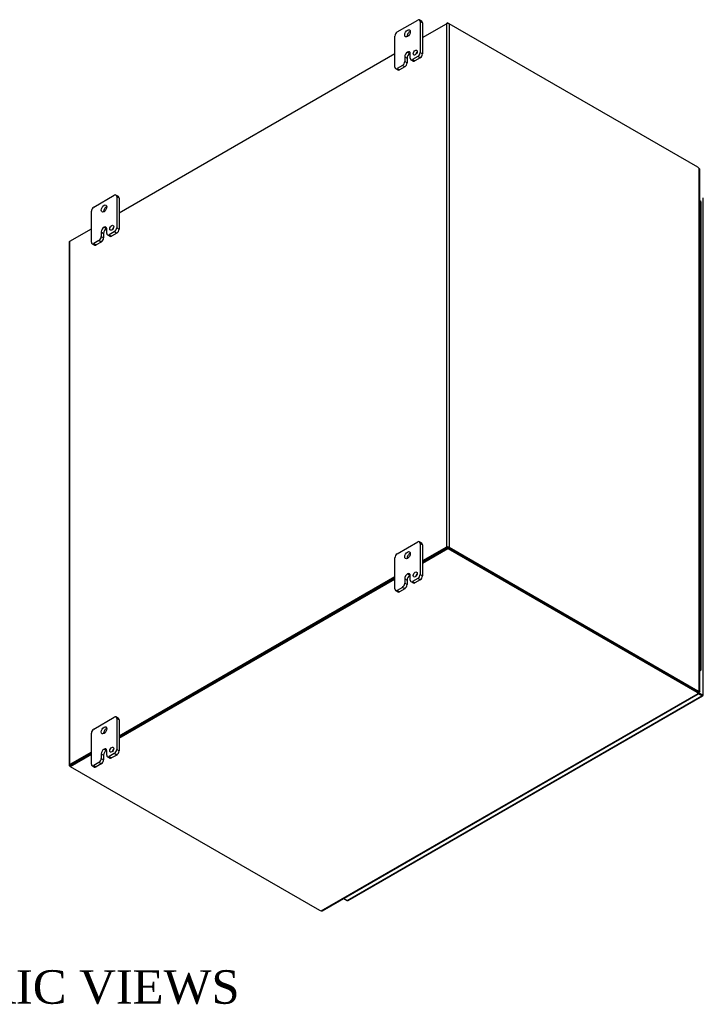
# Model space of a CAD drawing. Header units: inches. Extents: x 19 to 237, y 5 to 158.
# Tile 8 of 8: x 207 to 237, y 114 to 158. Entities that reach past the tile are written whole.
import ezdxf
from ezdxf.enums import TextEntityAlignment as Align

# ---------------------------------------------------------------- set-up
doc = ezdxf.new("R2010")
doc.units = ezdxf.units.IN
doc.header["$MEASUREMENT"] = 0
for name, color, linetype in [('COM48491', 7, 'CONTINUOUS'), ('COM48519', 7, 'CONTINUOUS'), ('COM71780-21', 7, 'CONTINUOUS'), ('DEFAULT', 7, 'CONTINUOUS'), ('FET07710', 7, 'CONTINUOUS'), ('HNG10620-32B', 7, 'CONTINUOUS'), ('HNG10620-32C', 7, 'CONTINUOUS'), ('HNG10620-32P', 7, 'CONTINUOUS')]:
    doc.layers.add(name, color=color, linetype=linetype)
doc.styles.add('SEACAD_TIMES_NEW_ROMAN', font='times.ttf')

msp = doc.modelspace()

# ---------------------------------------------------------------- linework, layer by layer
at = {"layer": 'COM48491', "color": 7}
for p, q in [((224.531, 156.78), (225.602, 157.398)), ((225.602, 157.398), (225.602, 133.977)), ((225.724, 157.398), (225.724, 133.977)), ((236.849, 150.975), (225.724, 157.398)), ((210.955, 148.942), (223.294, 156.066)), ((236.915, 127.535), (236.915, 150.917)), ((236.941, 127.52), (236.941, 150.862)), ((208.753, 147.671), (209.718, 148.227)), ((208.728, 147.635), (208.728, 124.214)), ((208.753, 124.25), (208.753, 147.671)), ((225.602, 133.977), (224.531, 133.359)), ((225.642, 133.954), (224.531, 133.312)), ((225.683, 133.954), (236.808, 127.531)), ((225.724, 133.977), (236.849, 127.554)), ((223.294, 132.645), (210.955, 125.521)), ((223.294, 132.598), (210.955, 125.474)), ((236.849, 127.554), (236.808, 127.531)), ((236.875, 127.511), (236.915, 127.535)), ((236.904, 127.52), (236.915, 127.514)), ((236.915, 127.514), (236.904, 127.52)), ((236.913, 127.52), (236.939, 127.517)), ((209.718, 124.806), (208.753, 124.25)), ((209.718, 124.759), (208.794, 124.226)), ((208.774, 124.167), (208.753, 124.179))]:
    msp.add_line(p, q, dxfattribs=at)
for centre, radius, start, end in [((236.866, 150.861), 0.0746, 0.3232, 48.8002), ((236.91, 127.442), 0.0781, 87.6094, 112.6532), ((236.92, 127.563), 0.0494, 264.0996, 291.6339)]:
    msp.add_arc(centre, radius, start, end, dxfattribs=at)
for centre, major_axis, start_param, end_param in [((225.663, 157.363), (-0.0864, 0), 3.926991, 5.497787), ((236.849, 150.812), (-0.1, 0.173), 5.006396, 5.497787), ((208.814, 147.635), (0.0864, 0), 2.356194, 3.141593), ((225.663, 133.942), (0.0864, 0), 0.785398, 2.356194), ((236.808, 127.694), (0.1, -0.173), 5.497787, 5.989178), ((236.849, 127.717), (0.1, -0.173), 5.497787, 5.989178), ((208.814, 124.214), (0.0864, 0), 2.356194, 3.926991)]:
    msp.add_ellipse(centre, major_axis=major_axis, ratio=0.57735, start_param=start_param, end_param=end_param, dxfattribs=at)
msp.add_open_spline([(236.915, 127.535), (236.916, 127.535), (236.919, 127.534), (236.922, 127.533), (236.925, 127.532), (236.928, 127.531), (236.931, 127.53), (236.933, 127.528), (236.935, 127.527), (236.936, 127.526), (236.938, 127.525), (236.94, 127.523), (236.941, 127.52), (236.94, 127.518), (236.939, 127.517), (236.939, 127.517)], degree=3, knots=[0, 0, 0, 0, 0.058839, 0.117335, 0.175479, 0.233264, 0.290679, 0.347718, 0.404373, 0.460635, 0.516498, 0.640635, 0.762642, 0.882451, 1, 1, 1, 1], dxfattribs=at)
at = {"layer": 'COM48519', "color": 7}
for p, q in [((225.663, 157.433), (225.602, 157.398)), ((225.663, 157.413), (225.663, 157.433)), ((225.663, 157.433), (225.724, 157.398)), ((224.531, 133.312), (225.663, 133.965)), ((225.663, 133.965), (225.663, 133.918)), ((225.663, 133.965), (236.808, 127.531)), ((224.531, 133.265), (225.663, 133.918)), ((225.663, 133.918), (236.808, 127.484)), ((210.955, 125.474), (223.294, 132.598)), ((210.955, 125.427), (223.294, 132.551)), ((220.002, 117.704), (236.858, 127.435)), ((220.063, 117.71), (236.883, 127.421)), ((236.808, 127.531), (236.808, 127.484)), ((236.858, 127.482), (236.858, 127.435)), ((236.876, 127.446), (236.865, 127.452)), ((236.865, 127.452), (236.876, 127.446)), ((236.87, 127.445), (236.885, 127.424)), ((208.774, 124.214), (209.718, 124.759)), ((208.774, 124.167), (209.718, 124.712)), ((208.774, 124.214), (208.774, 124.167)), ((208.774, 124.167), (219.919, 117.733))]:
    msp.add_line(p, q, dxfattribs=at)
for centre, radius, start, end in [((236.935, 127.486), 0.0781, 187.3468, 212.3906), ((236.837, 127.418), 0.0481, 7.9737, 36.2928), ((220.026, 117.775), 0.075, 251.3676, 299.5813)]:
    msp.add_arc(centre, radius, start, end, dxfattribs=at)
for centre, major_axis, start_param, end_param in [((236.666, 127.449), (0.2, 0), 0.294007, 0.785398), ((236.666, 127.402), (0.2, 0), 0.294007, 0.785398), ((220.06, 117.814), (-0.2, 0), 0.785398, 1.276789)]:
    msp.add_ellipse(centre, major_axis=major_axis, ratio=0.57735, start_param=start_param, end_param=end_param, dxfattribs=at)
msp.add_open_spline([(236.858, 127.435), (236.862, 127.431), (236.866, 127.428), (236.872, 127.423), (236.875, 127.422), (236.88, 127.42), (236.882, 127.42), (236.884, 127.421), (236.885, 127.423), (236.885, 127.424)], degree=3, knots=[0, 0, 0, 0, 0.25, 0.25, 0.5, 0.5, 0.75, 0.75, 1, 1, 1, 1], dxfattribs=at)
at = {"layer": 'COM71780-21', "color": 7}
for p, q in [((237.095, 127.365), (237.095, 149.614)), ((221.165, 118.171), (237.029, 127.33)), ((236.858, 127.476), (237.029, 127.377)), ((237.029, 127.377), (236.858, 127.476)), ((237.029, 127.33), (236.877, 127.418)), ((237.029, 127.377), (237.029, 127.377)), ((237.029, 127.377), (237.029, 127.377)), ((237.029, 127.377), (237.07, 127.354)), ((237.087, 127.344), (237.029, 127.377)), ((237.087, 127.344), (237.029, 127.377)), ((221.208, 118.167), (237.072, 127.326)), ((221.013, 118.258), (221.165, 118.171))]:
    msp.add_line(p, q, dxfattribs=at)
for centre, major_axis, ratio, start_param, end_param in [((237.009, 127.389), (-0.0288, 0.0166), 0.000948, 2.356741, 3.927537), ((237.009, 127.389), (-0.0288, 0.0166), 0.000948, 2.355648, 3.926445), ((237.029, 127.401), (-0.0432, 0.0748), 0.57735, 2.356194, 3.587154), ((237.009, 127.389), (0.0864, -0.0498), 0.000948, -0.784852, -0.445015), ((237.009, 127.389), (0.0863, -0.0499), 0.000948, 0.445015, 0.784852), ((237.009, 127.365), (-0.0864, 0), 0.57735, 2.696031, 3.141593), ((221.165, 118.242), (-0.0432, 0.0748), 0.57735, 2.356194, 3.141593)]:
    msp.add_ellipse(centre, major_axis=major_axis, ratio=ratio, start_param=start_param, end_param=end_param, dxfattribs=at)
at = {"layer": 'FET07710', "color": 7}
for p, q in [((223.4, 157.031), (224.319, 157.562)), ((224.5, 157.508), (224.394, 157.569)), ((224.425, 157.501), (224.425, 156.113)), ((224.531, 157.44), (224.425, 157.501)), ((224.531, 157.44), (224.531, 156.051)), ((223.294, 155.459), (223.294, 156.847)), ((223.86, 156.133), (223.86, 156.132)), ((223.86, 156.133), (223.966, 156.072)), ((223.86, 156.132), (223.966, 156.071)), ((223.966, 156.072), (223.966, 156.071)), ((223.983, 155.857), (223.983, 156.061)), ((224.425, 156.113), (224.531, 156.051)), ((223.63, 155.531), (223.4, 155.398)), ((223.736, 155.47), (223.63, 155.531)), ((223.736, 155.919), (223.736, 155.715)), ((223.736, 155.919), (223.842, 155.858)), ((223.736, 155.715), (223.842, 155.654)), ((223.842, 155.858), (223.842, 155.654)), ((224.014, 155.789), (224.12, 155.728)), ((224.319, 155.929), (224.089, 155.796)), ((224.089, 155.796), (224.195, 155.735)), ((224.425, 155.868), (224.195, 155.735)), ((224.425, 155.868), (224.319, 155.929)), ((223.325, 155.391), (223.431, 155.33)), ((223.4, 155.398), (223.506, 155.337)), ((223.736, 155.47), (223.506, 155.337)), ((209.824, 149.193), (210.743, 149.723)), ((210.924, 149.67), (210.818, 149.731)), ((210.849, 149.662), (210.849, 148.274)), ((210.955, 149.601), (210.849, 149.662)), ((210.955, 149.601), (210.955, 148.213)), ((209.718, 147.621), (209.718, 149.009)), ((210.16, 148.081), (210.16, 147.876)), ((210.16, 148.081), (210.266, 148.019)), ((210.284, 148.294), (210.283, 148.294)), ((210.283, 148.294), (210.389, 148.233)), ((210.284, 148.294), (210.389, 148.233)), ((210.389, 148.233), (210.389, 148.233)), ((210.407, 148.019), (210.407, 148.223)), ((210.743, 148.09), (210.513, 147.958)), ((210.849, 148.029), (210.743, 148.09)), ((210.849, 148.274), (210.955, 148.213)), ((210.054, 147.693), (209.824, 147.56)), ((210.16, 147.632), (209.93, 147.499)), ((210.16, 147.632), (210.054, 147.693)), ((210.16, 147.876), (210.266, 147.815)), ((210.266, 148.019), (210.266, 147.815)), ((210.438, 147.95), (210.544, 147.889)), ((210.513, 147.958), (210.619, 147.897)), ((210.849, 148.029), (210.619, 147.897)), ((209.749, 147.552), (209.855, 147.491)), ((209.824, 147.56), (209.93, 147.499)), ((223.4, 133.679), (224.319, 134.21)), ((224.5, 134.156), (224.394, 134.217)), ((224.425, 134.149), (224.425, 132.761)), ((224.531, 134.088), (224.425, 134.149)), ((224.531, 134.088), (224.531, 132.7)), ((223.294, 132.108), (223.294, 133.496)), ((223.86, 132.781), (223.86, 132.781)), ((223.86, 132.781), (223.966, 132.72)), ((223.86, 132.781), (223.966, 132.72)), ((223.966, 132.72), (223.966, 132.72)), ((223.983, 132.506), (223.983, 132.71)), ((224.425, 132.761), (224.531, 132.7)), ((223.63, 132.179), (223.4, 132.046)), ((223.736, 132.118), (223.63, 132.179)), ((223.736, 132.567), (223.736, 132.363)), ((223.736, 132.567), (223.842, 132.506)), ((223.736, 132.363), (223.842, 132.302)), ((223.842, 132.506), (223.842, 132.302)), ((224.014, 132.437), (224.12, 132.376)), ((224.319, 132.577), (224.089, 132.444)), ((224.089, 132.444), (224.195, 132.383)), ((224.425, 132.516), (224.195, 132.383)), ((224.425, 132.516), (224.319, 132.577)), ((223.325, 132.039), (223.431, 131.978)), ((223.4, 132.046), (223.506, 131.985)), ((223.736, 132.118), (223.506, 131.985)), ((209.824, 125.841), (210.743, 126.372)), ((210.924, 126.318), (210.818, 126.379)), ((210.849, 126.31), (210.849, 124.922)), ((210.955, 126.249), (210.849, 126.31)), ((210.955, 126.249), (210.955, 124.861)), ((209.718, 124.269), (209.718, 125.657)), ((210.16, 124.729), (210.16, 124.525)), ((210.16, 124.729), (210.266, 124.668)), ((210.284, 124.942), (210.283, 124.942)), ((210.283, 124.942), (210.389, 124.881)), ((210.284, 124.942), (210.389, 124.881)), ((210.389, 124.881), (210.389, 124.881)), ((210.407, 124.667), (210.407, 124.871)), ((210.743, 124.739), (210.513, 124.606)), ((210.849, 124.678), (210.743, 124.739)), ((210.849, 124.922), (210.955, 124.861)), ((210.054, 124.341), (209.824, 124.208)), ((210.16, 124.28), (209.93, 124.147)), ((210.16, 124.28), (210.054, 124.341)), ((210.16, 124.525), (210.266, 124.464)), ((210.266, 124.668), (210.266, 124.464)), ((210.438, 124.598), (210.544, 124.537)), ((210.513, 124.606), (210.619, 124.545)), ((210.849, 124.678), (210.619, 124.545)), ((209.749, 124.201), (209.855, 124.139)), ((209.824, 124.208), (209.93, 124.147))]:
    msp.add_line(p, q, dxfattribs=at)
for centre, major_axis, start_param, end_param in [((224.319, 157.439), (-0.075, -0.13), 2.356194, 3.926991), ((224.425, 157.378), (-0.075, -0.13), 2.356194, 3.141593), ((223.4, 156.909), (0.075, 0.13), 0.785398, 2.356194), ((223.966, 156.909), (0.088, 0.152), 0.649107, 2.492486), ((223.86, 155.99), (0.087, 0.151), 0.785398, 2.356194), ((223.966, 155.929), (0.087, 0.151), 0.785398, 2.356194), ((223.86, 155.99), (-0.087, -0.151), 2.356194, 3.926991), ((223.966, 155.929), (-0.087, -0.151), 3.793313, 3.926991), ((224.31, 156.046), (0.063, 0.108), 1.008936, 2.132657), ((224.319, 156.051), (-0.075, -0.13), 0.785398, 2.356194), ((224.425, 155.99), (0.075, 0.13), 3.926991, 5.497787), ((223.63, 155.654), (-0.075, -0.13), 0.785398, 2.356194), ((223.736, 155.592), (0.075, 0.13), 3.926991, 5.497787), ((224.089, 155.919), (0.075, 0.13), 2.356194, 3.926991), ((224.195, 155.857), (0.075, 0.13), 3.141593, 3.926991), ((223.4, 155.521), (0.075, 0.13), 2.356194, 3.926991), ((223.506, 155.46), (0.075, 0.13), 3.141593, 3.926991), ((210.743, 149.601), (-0.075, -0.13), 2.356194, 3.926991), ((210.849, 149.54), (-0.075, -0.13), 2.356194, 3.141593), ((209.824, 149.07), (0.075, 0.13), 0.785398, 2.356194), ((210.389, 149.07), (0.088, 0.152), 0.649107, 2.492486), ((210.283, 148.152), (0.087, 0.151), 0.785398, 2.356194), ((210.389, 148.091), (0.087, 0.151), 0.785398, 2.356194), ((210.284, 148.152), (-0.087, -0.151), 2.356194, 3.926991), ((210.389, 148.091), (-0.087, -0.151), 3.793313, 3.926991), ((210.734, 148.208), (0.062, 0.108), 1.008936, 2.132657), ((210.743, 148.213), (-0.075, -0.13), 0.785398, 2.356194), ((210.849, 148.152), (0.075, 0.13), 3.926991, 5.497787), ((209.824, 147.682), (0.075, 0.13), 2.356194, 3.926991), ((210.054, 147.815), (-0.075, -0.13), 0.785398, 2.356194), ((210.16, 147.754), (0.075, 0.13), 3.926991, 5.497787), ((210.513, 148.08), (0.075, 0.13), 2.356194, 3.926991), ((210.619, 148.019), (0.075, 0.13), 3.141593, 3.926991), ((209.93, 147.621), (0.075, 0.13), 3.141593, 3.926991), ((224.319, 134.088), (-0.075, -0.13), 2.356194, 3.926991), ((224.425, 134.026), (-0.075, -0.13), 2.356194, 3.141593), ((223.4, 133.557), (0.075, 0.13), 0.785398, 2.356194), ((223.966, 133.557), (0.088, 0.152), 0.649107, 2.492486), ((223.86, 132.638), (0.087, 0.151), 0.785398, 2.356194), ((223.966, 132.577), (0.087, 0.151), 0.785398, 2.356194), ((223.86, 132.638), (-0.087, -0.151), 2.356194, 3.926991), ((223.966, 132.577), (-0.087, -0.151), 3.793313, 3.926991), ((224.31, 132.695), (0.062, 0.108), 1.008936, 2.132657), ((224.319, 132.7), (-0.075, -0.13), 0.785398, 2.356194), ((224.425, 132.638), (0.075, 0.13), 3.926991, 5.497787), ((223.63, 132.302), (-0.075, -0.13), 0.785398, 2.356194), ((223.736, 132.241), (0.075, 0.13), 3.926991, 5.497787), ((224.089, 132.567), (0.075, 0.13), 2.356194, 3.926991), ((224.195, 132.506), (0.075, 0.13), 3.141593, 3.926991), ((223.4, 132.169), (0.075, 0.13), 2.356194, 3.926991), ((223.506, 132.108), (0.075, 0.13), 3.141593, 3.926991), ((210.743, 126.249), (-0.075, -0.13), 2.356194, 3.926991), ((210.849, 126.188), (-0.075, -0.13), 2.356194, 3.141593), ((209.824, 125.718), (0.075, 0.13), 0.785398, 2.356194), ((210.389, 125.719), (0.087, 0.152), 0.649107, 2.492486), ((210.283, 124.8), (0.087, 0.151), 0.785398, 2.356194), ((210.389, 124.739), (0.087, 0.151), 0.785398, 2.356194), ((210.284, 124.8), (-0.087, -0.151), 2.356194, 3.926991), ((210.389, 124.739), (-0.087, -0.151), 3.793313, 3.926991), ((210.734, 124.856), (0.062, 0.108), 1.008936, 2.132657), ((210.743, 124.861), (-0.075, -0.13), 0.785398, 2.356194), ((210.849, 124.8), (0.075, 0.13), 3.926991, 5.497787), ((209.824, 124.33), (0.075, 0.13), 2.356194, 3.926991), ((210.054, 124.463), (-0.075, -0.13), 0.785398, 2.356194), ((210.16, 124.402), (0.075, 0.13), 3.926991, 5.497787), ((210.513, 124.728), (0.075, 0.13), 2.356194, 3.926991), ((210.619, 124.667), (0.075, 0.13), 3.141593, 3.926991), ((209.93, 124.269), (0.075, 0.13), 3.141593, 3.926991)]:
    msp.add_ellipse(centre, major_axis=major_axis, ratio=0.57735, start_param=start_param, end_param=end_param, dxfattribs=at)
for centre, major_axis in [((223.86, 156.97), (0.088, 0.152)), ((224.205, 156.107), (0.063, 0.108)), ((210.283, 149.132), (0.088, 0.152)), ((210.628, 148.269), (0.062, 0.108)), ((223.86, 133.618), (0.088, 0.152)), ((224.205, 132.756), (0.063, 0.108)), ((210.283, 125.78), (0.088, 0.152)), ((210.628, 124.917), (0.062, 0.108))]:
    msp.add_ellipse(centre, major_axis=major_axis, ratio=0.57735, dxfattribs=at)
at = {"layer": 'HNG10620-32B', "color": 7}
for p, q in [((236.999, 148.107), (236.999, 148.76)), ((236.999, 146.801), (236.999, 147.454)), ((236.999, 145.494), (236.999, 146.147)), ((236.999, 144.188), (236.999, 144.841)), ((236.999, 142.881), (236.999, 143.535)), ((236.999, 141.575), (236.999, 142.228)), ((236.999, 140.269), (236.999, 140.922)), ((236.999, 138.962), (236.999, 139.615)), ((236.999, 137.656), (236.999, 138.309)), ((236.999, 136.349), (236.999, 137.003)), ((236.999, 135.043), (236.999, 135.696)), ((236.999, 133.737), (236.999, 134.39)), ((236.999, 132.43), (236.999, 133.083)), ((236.999, 131.124), (236.999, 131.777)), ((236.999, 129.817), (236.999, 130.471)), ((236.999, 128.511), (236.999, 129.164))]:
    msp.add_line(p, q, dxfattribs=at)
for centre, major_axis, start_param, end_param in [((236.876, 148.76), (-0.123, 0), 3.141593, 4.157881), ((236.876, 148.107), (-0.123, 0), 3.141593, 4.157881), ((236.876, 147.454), (-0.123, 0), 3.141593, 4.157881), ((236.876, 146.801), (-0.123, 0), 3.141593, 4.157881), ((236.876, 146.147), (-0.123, 0), 3.141593, 4.157881), ((236.876, 145.494), (-0.123, 0), 3.141593, 4.157881), ((236.876, 144.841), (-0.123, 0), 3.141593, 4.157881), ((236.876, 144.188), (-0.123, 0), 3.141593, 4.157881), ((236.876, 143.535), (-0.123, 0), 3.141593, 4.157881), ((236.876, 142.881), (-0.123, 0), 3.141593, 4.157881), ((236.876, 142.228), (-0.123, 0), 3.141593, 4.157881), ((236.876, 141.575), (-0.123, 0), 3.141593, 4.157881), ((236.876, 140.922), (-0.123, 0), 3.141593, 4.157881), ((236.876, 140.269), (-0.123, 0), 3.141593, 4.157881), ((236.876, 139.615), (-0.123, 0), 3.141593, 4.157881), ((236.876, 138.962), (-0.123, 0), 3.141593, 4.157881), ((236.876, 138.309), (-0.123, 0), 3.141593, 4.157881), ((236.876, 137.656), (-0.123, 0), 3.141593, 4.157881), ((236.876, 137.003), (-0.123, 0), 3.141593, 4.157881), ((236.876, 136.349), (-0.123, 0), 3.141593, 4.157881), ((236.876, 135.696), (-0.123, 0), 3.141593, 4.157881), ((236.876, 135.043), (-0.123, 0), 3.141593, 4.157881), ((236.876, 134.39), (-0.123, 0), 3.141593, 4.157881), ((236.876, 133.737), (-0.123, 0), 3.141593, 4.157881), ((236.876, 133.083), (-0.123, 0), 3.141593, 4.157881), ((236.876, 132.43), (-0.123, 0), 3.141593, 4.157881), ((236.876, 131.777), (-0.123, 0), 3.141593, 4.157881), ((236.876, 131.124), (-0.123, 0), 3.141593, 4.157881), ((236.876, 130.471), (-0.123, 0), 3.141593, 4.157881), ((236.876, 129.817), (-0.123, 0), 3.141593, 4.157881), ((236.876, 129.164), (-0.123, 0), 3.141593, 4.157881), ((236.876, 128.511), (-0.123, 0), 2.125304, 4.157881), ((236.876, 128.511), (-0.075, 0), 2.612966, 3.670219)]:
    msp.add_ellipse(centre, major_axis=major_axis, ratio=0.57735, start_param=start_param, end_param=end_param, dxfattribs=at)
at = {"layer": 'HNG10620-32C', "color": 7}
for p, q in [((236.999, 148.76), (236.999, 149.413)), ((236.999, 147.454), (236.999, 148.107)), ((236.999, 146.147), (236.999, 146.801)), ((236.999, 144.841), (236.999, 145.494)), ((236.999, 143.535), (236.999, 144.188)), ((236.999, 142.228), (236.999, 142.881)), ((236.999, 140.922), (236.999, 141.575)), ((236.999, 139.615), (236.999, 140.269)), ((236.999, 138.309), (236.999, 138.962)), ((236.999, 137.003), (236.999, 137.656)), ((236.999, 135.696), (236.999, 136.349)), ((236.999, 134.39), (236.999, 135.043)), ((236.999, 133.083), (236.999, 133.737)), ((236.999, 131.777), (236.999, 132.43)), ((236.999, 130.471), (236.999, 131.124)), ((236.999, 129.164), (236.999, 129.817))]:
    msp.add_line(p, q, dxfattribs=at)
for centre in [(236.876, 149.413), (236.876, 148.76), (236.876, 148.107), (236.876, 147.454), (236.876, 146.801), (236.876, 146.147), (236.876, 145.494), (236.876, 144.841), (236.876, 144.188), (236.876, 143.535), (236.876, 142.881), (236.876, 142.228), (236.876, 141.575), (236.876, 140.922), (236.876, 140.269), (236.876, 139.615), (236.876, 138.962), (236.876, 138.309), (236.876, 137.656), (236.876, 137.003), (236.876, 136.349), (236.876, 135.696), (236.876, 135.043), (236.876, 134.39), (236.876, 133.737), (236.876, 133.083), (236.876, 132.43), (236.876, 131.777), (236.876, 131.124), (236.876, 130.471), (236.876, 129.817), (236.876, 129.164)]:
    msp.add_ellipse(centre, major_axis=(0.123, 0), ratio=0.57735, start_param=0, end_param=1.016289, dxfattribs=at)
at = {"layer": 'HNG10620-32P', "color": 7}
for start_param, end_param in [(0, 0.528627), (5.754558, 6.283185)]:
    msp.add_ellipse((236.876, 128.511), major_axis=(0.075, 0), ratio=0.57735, start_param=start_param, end_param=end_param, dxfattribs=at)

# ---------------------------------------------------------------- texts
at = {"layer": 'DEFAULT', "color": 7, "style": 'SEACAD_TIMES_NEW_ROMAN'}
msp.add_text('ISOMETRIC VIEWS', height=1.5, dxfattribs=at).set_placement((196.398, 115.049), align=Align.TOP_LEFT)

doc.saveas('drawing.dxf')
